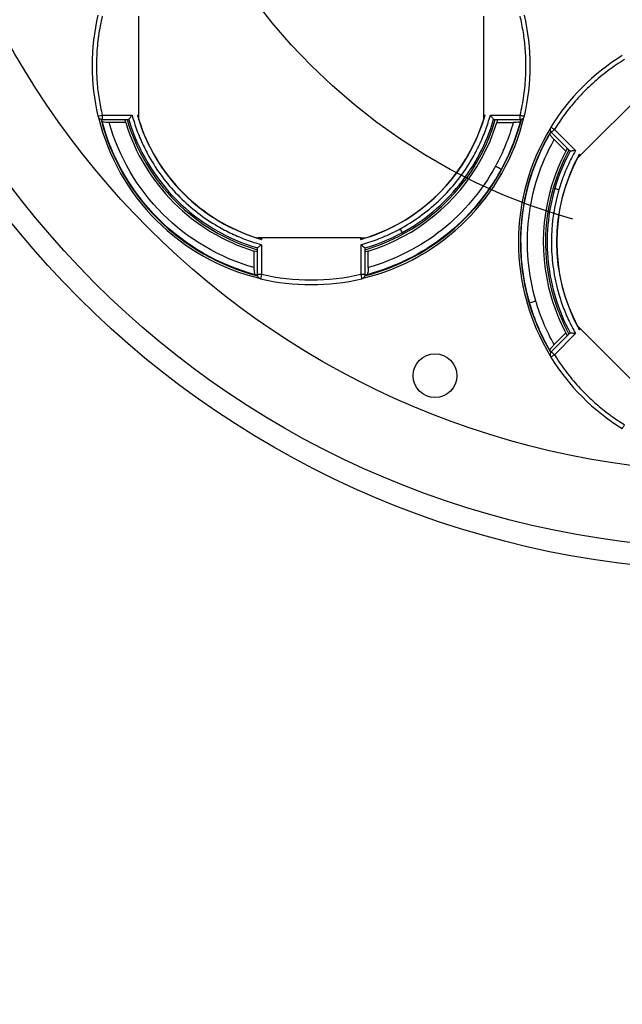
# Model space of a CAD drawing. Header units: millimetres. Extents: x 8 to 341, y 8 to 262.
# Tile 11 of 30: x 79 to 92, y 161 to 183. Entities that reach past the tile are written whole.
import ezdxf

# ---------------------------------------------------------------- set-up
doc = ezdxf.new("R2010")
doc.units = ezdxf.units.MM
doc.header["$LTSCALE"] = 1.25
doc.linetypes.add('CENTERX2', pattern=[20.32, 12.7, -2.54, 2.54, -2.54])
doc.layers.add('CENTER', color=40, linetype='CENTERX2')
doc.layers.add('DIMENSIONS', color=140, linetype='Continuous', lineweight=25)
doc.styles.add('SLDTEXTSTYLE0', font='TXT', dxfattribs={"width": 0.7})
doc.dimstyles.new('SLDDIMSTYLE0', dxfattribs={"dimtxt": 2.69751, "dimasz": 4.1275, "dimexe": 0, "dimexo": 0.0625, "dimgap": 0.674377, "dimtad": 0, "dimtih": 1, "dimtoh": 1, "dimrnd": 1e-09, "dimzin": 12, "dimdsep": 46, "dimtxsty": 'SLDTEXTSTYLE0', "dimsah": 1, "dimcen": 0, "dimadec": 0, "dimazin": 3, "dimtfac": 1, "dimtofl": 0, "dimtmove": 0, "dimatfit": 3, "dimfxl": 0, "dimfrac": 2, "dimtolj": 1, "dimtzin": 12, "dimarcsym": 0})
doc.dimstyles.new('SLDDIMSTYLE2', dxfattribs={"dimtxt": 2.69751, "dimasz": 4.1275, "dimexe": 0, "dimexo": 0.0625, "dimgap": 0.674377, "dimtad": 0, "dimtih": 1, "dimtoh": 1, "dimrnd": 1e-09, "dimzin": 4, "dimdsep": 46, "dimtxsty": 'SLDTEXTSTYLE0', "dimsah": 1, "dimcen": 0.09, "dimadec": 0, "dimazin": 1, "dimtfac": 1, "dimtofl": 0, "dimtmove": 0, "dimatfit": 3, "dimfxl": 0, "dimfrac": 2, "dimtolj": 1, "dimtzin": 12, "dimarcsym": 0})

# ---------------------------------------------------------------- blocks, each defined once
blk = doc.blocks.new('_D_2')
at = {"layer": 'DIMENSIONS'}
for p, q in [((69.635, 191.784), (56.044, 191.784)), ((60.013, 191.784), (60.013, 167.157)), ((56.005, 162.266), (55.099, 162.266)), ((55.099, 162.266), (55.099, 157.978)), ((64.021, 162.266), (64.927, 162.266)), ((64.927, 162.266), (64.927, 157.978)), ((55.099, 157.978), (56.005, 157.978)), ((64.927, 157.978), (64.021, 157.978)), ((60.013, 131.784), (60.013, 157.374)), ((77.425, 131.784), (56.044, 131.784))]:
    blk.add_line(p, q, dxfattribs=at)
for points in [[(60.013, 191.784), (59.378, 187.656), (60.648, 187.656)], [(60.013, 131.784), (60.648, 135.911), (59.378, 135.911)]]:
    blk.add_solid(points, dxfattribs=at)
at = {"layer": 'DIMENSIONS', "char_height": 2.6458, "attachment_point": 1, "style": 'SLDTEXTSTYLE0'}
for s, insert in [('60.0', (56.005, 166.28)), ('2.36', (56.005, 161.389))]:
    blk.add_mtext(s, dxfattribs=dict(at, insert=insert))
blk = doc.blocks.new('_D_4')
at = {"layer": 'DIMENSIONS'}
for p, q in [((77.425, 216.784), (31.028, 216.784)), ((34.997, 216.784), (34.997, 180.582)), ((30.989, 175.691), (30.083, 175.691)), ((30.083, 175.691), (30.083, 171.404)), ((39.005, 175.691), (39.911, 175.691)), ((39.911, 175.691), (39.911, 171.404)), ((30.083, 171.404), (30.989, 171.404)), ((39.911, 171.404), (39.005, 171.404)), ((34.997, 118.784), (34.997, 170.8)), ((79.925, 118.784), (31.028, 118.784))]:
    blk.add_line(p, q, dxfattribs=at)
for points in [[(34.997, 216.784), (34.362, 212.656), (35.632, 212.656)], [(34.997, 118.784), (35.632, 122.911), (34.362, 122.911)]]:
    blk.add_solid(points, dxfattribs=at)
at = {"layer": 'DIMENSIONS', "char_height": 2.6458, "attachment_point": 1, "style": 'SLDTEXTSTYLE0'}
for s, insert in [('98.0', (30.989, 179.705)), ('3.86', (30.989, 174.814))]:
    blk.add_mtext(s, dxfattribs=dict(at, insert=insert))
blk = doc.blocks.new('_D_6')
at = {"layer": 'DIMENSIONS'}
for p, q in [((77.425, 216.784), (44.898, 216.784)), ((48.867, 216.784), (48.867, 174.352)), ((44.859, 169.461), (43.953, 169.461)), ((43.953, 169.461), (43.953, 165.174)), ((52.875, 169.461), (53.78, 169.461)), ((53.78, 169.461), (53.78, 165.174)), ((43.953, 165.174), (44.859, 165.174)), ((53.78, 165.174), (52.875, 165.174)), ((48.867, 131.784), (48.867, 164.57)), ((77.425, 131.784), (44.898, 131.784))]:
    blk.add_line(p, q, dxfattribs=at)
for points in [[(48.867, 216.784), (48.232, 212.656), (49.502, 212.656)], [(48.867, 131.784), (49.502, 135.911), (48.232, 135.911)]]:
    blk.add_solid(points, dxfattribs=at)
at = {"layer": 'DIMENSIONS', "char_height": 2.6458, "attachment_point": 1, "style": 'SLDTEXTSTYLE0'}
for s, insert in [('85.0', (44.859, 173.475)), ('3.35', (44.859, 168.584))]:
    blk.add_mtext(s, dxfattribs=dict(at, insert=insert))
blk = doc.blocks.new('_D_10')
at = {"layer": 'DIMENSIONS'}
for p, q in [((112.983, 202.159), (122.399, 207.595)), ((122.399, 207.595), (125.571, 207.595)), ((127.607, 207.595), (126.701, 207.595)), ((126.701, 207.595), (126.701, 203.308)), ((135.623, 207.595), (136.529, 207.595)), ((136.529, 207.595), (136.529, 203.308)), ((126.701, 203.308), (127.607, 203.308)), ((136.529, 203.308), (135.623, 203.308))]:
    blk.add_line(p, q, dxfattribs=at)
blk.add_solid([(112.983, 202.159), (116.875, 203.672), (116.24, 204.772)], dxfattribs=at)
at = {"layer": 'DIMENSIONS', "char_height": 2.6458, "attachment_point": 1, "style": 'SLDTEXTSTYLE0'}
for s, insert in [('%%c', (125.571, 211.61)), ('41.5', (129.644, 211.61)), ('1.63', (127.607, 206.718))]:
    blk.add_mtext(s, dxfattribs=dict(at, insert=insert))

msp = doc.modelspace()

# ---------------------------------------------------------------- linework, layer by layer
for p, q in [((81.358, 180.93), (81.358, 183.192)), ((89.222, 183.192), (89.222, 180.93)), ((91.433, 180.014), (93.032, 181.614)), ((80.522, 180.93), (81.202, 180.93)), ((80.522, 180.83), (81.125, 180.83)), ((81.057, 180.761), (80.68, 180.761)), ((81.057, 180.761), (81.037, 180.83)), ((81.323, 180.93), (81.358, 180.93)), ((81.358, 180.843), (81.353, 180.843)), ((81.358, 180.843), (81.358, 180.93)), ((89.222, 180.93), (89.257, 180.93)), ((89.222, 180.93), (89.222, 180.843)), ((89.222, 180.843), (89.227, 180.843)), ((89.378, 180.93), (90.058, 180.93)), ((89.455, 180.83), (89.452, 180.832)), ((89.455, 180.83), (90.058, 180.83)), ((89.543, 180.83), (89.523, 180.761)), ((89.523, 180.761), (89.9, 180.761)), ((90.771, 180.535), (91.197, 180.108)), ((90.842, 180.605), (91.322, 180.125)), ((90.834, 180.374), (91.1, 180.108)), ((91.1, 180.108), (91.135, 180.171)), ((91.408, 180.039), (91.433, 180.014)), ((91.368, 179.956), (91.371, 179.953)), ((91.433, 180.014), (91.371, 179.953)), ((89.63, 179.69), (89.625, 179.693)), ((90.848, 179.256), (90.812, 179.266)), ((87.266, 178.445), (87.268, 178.441)), ((87.371, 178.253), (87.389, 178.219)), ((84.072, 178.129), (84.072, 178.124)), ((84.159, 178.129), (84.072, 178.129)), ((84.159, 178.129), (84.159, 178.094)), ((86.421, 178.129), (84.159, 178.129)), ((86.421, 178.094), (86.421, 178.129)), ((86.421, 178.129), (86.508, 178.129)), ((86.508, 178.124), (86.508, 178.129)), ((83.99, 177.451), (83.99, 177.828)), ((84.059, 177.808), (83.99, 177.828)), ((84.059, 177.896), (84.061, 177.899)), ((84.059, 177.896), (84.059, 177.293)), ((84.159, 177.973), (84.159, 177.293)), ((86.421, 177.973), (86.421, 177.293)), ((86.521, 177.293), (86.521, 177.896)), ((86.59, 177.828), (86.521, 177.808)), ((86.59, 177.451), (86.59, 177.828)), ((90.273, 176.643), (90.268, 176.641)), ((91.371, 176.115), (91.368, 176.111)), ((91.433, 176.053), (91.371, 176.115)), ((91.433, 176.053), (91.408, 176.028)), ((93.032, 174.454), (91.433, 176.053)), ((91.197, 175.959), (90.771, 175.533)), ((91.1, 175.96), (90.834, 175.693)), ((91.322, 175.943), (90.842, 175.462)), ((91.135, 175.896), (91.1, 175.96)), ((91.197, 175.959), (91.2, 175.96))]:
    msp.add_line(p, q)
for centre, radius in [((95.013, 191.784), 21.25), ((95.013, 191.784), 20.75), ((95.013, 191.784), 19), ((88.113, 174.984), 0.5)]:
    msp.add_circle(centre, radius)
for centre, radius, start, end in [((85.29, 182.061), 4.995, 193.6962, 256.3079), ((85.29, 182.061), 4.95, 194.3502, 255.6498), ((85.29, 182.061), 4.945, 194.381, 255.619), ((85.29, 182.061), 4.428, 197.0718, 252.9282), ((85.29, 182.061), 4.378, 196.3269, 253.6732), ((85.29, 182.061), 4.125, 195.909, 254.0911), ((85.29, 182.061), 4.121, 197.19, 252.81), ((85.29, 182.061), 4.995, 283.687, 346.3122), ((85.29, 182.061), 4.95, 284.3502, 345.6498), ((85.29, 182.061), 4.121, 298.6479, 342.81), ((85.29, 182.061), 4.125, 298.6479, 344.0911), ((85.29, 182.061), 4.378, 298.6479, 343.6732), ((85.29, 182.061), 4.428, 331.3521, 342.9282), ((85.29, 182.061), 4.945, 331.3521, 345.619), ((95.013, 178.034), 4.995, 148.7034, 211.2967), ((95.013, 178.034), 4.95, 149.3502, 210.6498), ((95.013, 178.034), 4.945, 149.381, 196.3521), ((95.013, 178.034), 4.428, 152.0718, 196.3521), ((95.013, 178.034), 4.378, 151.3268, 163.6479), ((95.013, 178.034), 4.125, 150.9089, 209.091), ((85.29, 182.061), 4.428, 287.0718, 331.3521), ((95.013, 178.034), 4.121, 152.19, 207.81), ((85.29, 182.061), 4.945, 284.381, 331.3521), ((95.013, 178.034), 4.378, 163.6479, 208.6731), ((85.29, 182.061), 4.125, 285.909, 298.6479), ((85.29, 182.061), 4.121, 287.19, 298.6479), ((85.29, 182.061), 4.378, 286.3269, 298.6479), ((95.013, 178.034), 4.428, 196.3521, 207.9282), ((95.013, 178.034), 4.945, 196.3521, 210.619)]:
    msp.add_arc(centre, radius, start, end)
for points in [[(80.425, 183.215), (80.246, 182.46), (80.246, 181.663), (80.425, 180.907)], [(90.155, 180.907), (90.334, 181.663), (90.334, 182.46), (90.155, 183.215)], [(92.388, 182.29), (91.728, 181.882), (91.164, 181.319), (90.757, 180.658)], [(80.425, 180.907), (80.435, 180.864), (80.478, 180.83), (80.522, 180.83)], [(80.518, 180.787), (80.513, 180.802), (80.508, 180.817), (80.504, 180.832)], [(81.125, 180.83), (81.126, 180.83), (81.127, 180.831), (81.128, 180.832)], [(89.9, 180.761), (89.802, 180.415), (89.666, 180.08), (89.493, 179.765)], [(90.062, 180.787), (89.961, 180.407), (89.814, 180.039), (89.625, 179.693)], [(90.058, 180.83), (90.102, 180.83), (90.145, 180.864), (90.155, 180.907)], [(90.076, 180.832), (90.072, 180.817), (90.067, 180.802), (90.062, 180.787)], [(90.757, 180.658), (90.733, 180.62), (90.74, 180.566), (90.771, 180.535)], [(90.737, 180.508), (90.745, 180.521), (90.752, 180.535), (90.759, 180.549)], [(91.2, 180.108), (91.053, 179.837), (90.935, 179.551), (90.848, 179.256)], [(91.197, 180.108), (91.198, 180.108), (91.199, 180.107), (91.2, 180.108)], [(90.943, 179.228), (90.898, 179.241), (90.856, 179.253), (90.848, 179.256)], [(86.519, 177.899), (86.815, 177.986), (87.101, 178.105), (87.371, 178.253)], [(87.371, 178.253), (87.367, 178.26), (87.346, 178.298), (87.323, 178.339)], [(86.521, 177.896), (86.521, 177.897), (86.52, 177.898), (86.519, 177.899)], [(84.061, 177.275), (84.046, 177.279), (84.031, 177.284), (84.016, 177.289)], [(84.059, 177.293), (84.059, 177.249), (84.093, 177.206), (84.136, 177.196)], [(84.136, 177.196), (84.891, 177.017), (85.689, 177.017), (86.444, 177.196)], [(86.421, 177.293), (85.681, 177.118), (84.899, 177.118), (84.159, 177.293)], [(86.444, 177.196), (86.487, 177.206), (86.521, 177.249), (86.521, 177.293)], [(86.564, 177.289), (86.549, 177.284), (86.534, 177.279), (86.519, 177.275)], [(90.834, 175.693), (90.658, 176.007), (90.518, 176.34), (90.417, 176.685)], [(90.737, 175.56), (90.54, 175.901), (90.384, 176.265), (90.273, 176.643)], [(90.759, 175.518), (90.752, 175.532), (90.745, 175.546), (90.737, 175.56)], [(90.771, 175.533), (90.74, 175.501), (90.733, 175.447), (90.757, 175.409)], [(90.757, 175.409), (91.164, 174.749), (91.728, 174.185), (92.388, 173.778)]]:
    msp.add_open_spline(points, degree=3)
for points, knots in [([(80.522, 183.192), (80.506, 183.118), (80.473, 182.969), (80.436, 182.744), (80.409, 182.517), (80.394, 182.29), (80.387, 182.011), (80.4, 181.681), (80.443, 181.302), (80.496, 181.055), (80.522, 180.93)], [0, 0, 0, 0, 0.1001868, 0.2000665, 0.2998565, 0.399775, 0.5000392, 0.6668075, 0.8331242, 1, 1, 1, 1]), ([(90.058, 180.93), (90.074, 181.005), (90.108, 181.153), (90.144, 181.379), (90.171, 181.605), (90.186, 181.833), (90.193, 182.112), (90.18, 182.441), (90.137, 182.82), (90.084, 183.068), (90.058, 183.192)], [0, 0, 0, 0, 0.100187, 0.200067, 0.299857, 0.399775, 0.500039, 0.666808, 0.833124, 1, 1, 1, 1]), ([(92.441, 182.205), (92.377, 182.164), (92.248, 182.082), (92.063, 181.949), (91.884, 181.807), (91.712, 181.658), (91.51, 181.465), (91.286, 181.223), (91.049, 180.925), (90.911, 180.712), (90.842, 180.605)], [0, 0, 0, 0, 0.100187, 0.200067, 0.299857, 0.399775, 0.500039, 0.666808, 0.833124, 1, 1, 1, 1]), ([(80.425, 180.907), (80.425, 180.907), (80.435, 180.91), (80.472, 180.918), (80.497, 180.924), (80.522, 180.93)], [0, 0, 0, 0, 0.5, 0.5, 1, 1, 1, 1]), ([(80.68, 180.761), (80.669, 180.761), (80.628, 180.762), (80.57, 180.767), (80.527, 180.777), (80.521, 180.784), (80.518, 180.787)], [0, 0, 0, 0, 0.144845, 0.49975, 0.775887, 1, 1, 1, 1]), ([(84.016, 177.289), (83.182, 177.511), (82.408, 177.958), (81.187, 179.179), (80.74, 179.953), (80.518, 180.787)], [0, 0, 0, 0, 0.5, 0.5, 1, 1, 1, 1]), ([(80.522, 180.93), (80.522, 180.904), (80.522, 180.878), (80.522, 180.841), (80.522, 180.83), (80.522, 180.83)], [0, 0, 0, 0, 0.5, 0.5, 1, 1, 1, 1]), ([(83.99, 177.451), (83.206, 177.673), (82.48, 178.098), (81.327, 179.251), (80.902, 179.977), (80.68, 180.761)], [0, 0, 0, 0, 0.5, 0.5, 1, 1, 1, 1]), ([(81.202, 180.93), (81.195, 180.922), (81.183, 180.906), (81.168, 180.885), (81.152, 180.864), (81.136, 180.843), (81.13, 180.835), (81.128, 180.832)], [0, 0, 0, 0, 0.208883, 0.377542, 0.505877, 0.768692, 1, 1, 1, 1]), ([(81.128, 180.832), (81.332, 180.141), (81.712, 179.502), (82.731, 178.483), (83.37, 178.103), (84.061, 177.899)], [0, 0, 0, 0, 0.5, 0.5, 1, 1, 1, 1]), ([(81.202, 180.93), (81.219, 180.872), (81.253, 180.755), (81.313, 180.583), (81.38, 180.414), (81.454, 180.248), (81.536, 180.085), (81.683, 179.819), (81.921, 179.465), (82.283, 179.054), (82.694, 178.692), (83.098, 178.42), (83.475, 178.222), (83.81, 178.079), (84.043, 178.009), (84.159, 177.973)], [0, 0, 0, 0, 0.041793, 0.083439, 0.125014, 0.166596, 0.208263, 0.250091, 0.374996, 0.500028, 0.624934, 0.749966, 0.833386, 0.916524, 1, 1, 1, 1]), ([(81.323, 180.93), (81.324, 180.925), (81.33, 180.908), (81.338, 180.881), (81.347, 180.857), (81.351, 180.848), (81.353, 180.843)], [0, 0, 0, 0, 0.149503, 0.4999262, 0.7764308, 1, 1, 1, 1]), ([(87.323, 178.339), (87.358, 178.358), (87.709, 178.554), (88.178, 178.918), (88.659, 179.465), (88.931, 179.869), (89.129, 180.246), (89.272, 180.581), (89.343, 180.814), (89.378, 180.93)], [0, 0, 0, 0, 0.034544, 0.355871, 0.516791, 0.677873, 0.785346, 0.892455, 1, 1, 1, 1]), ([(87.371, 178.253), (87.868, 178.524), (88.311, 178.895), (89.023, 179.777), (89.292, 180.288), (89.452, 180.832)], [0, 0, 0, 0, 0.5, 0.5, 1, 1, 1, 1]), ([(89.227, 180.843), (89.229, 180.848), (89.233, 180.857), (89.242, 180.881), (89.251, 180.908), (89.256, 180.925), (89.257, 180.93)], [0, 0, 0, 0, 0.2235498, 0.5000747, 0.8506142, 1, 1, 1, 1]), ([(89.378, 180.93), (89.385, 180.921), (89.397, 180.905), (89.413, 180.885), (89.429, 180.864), (89.444, 180.843), (89.45, 180.835), (89.452, 180.832)], [0, 0, 0, 0, 0.212543, 0.381157, 0.505959, 0.769098, 1, 1, 1, 1]), ([(90.062, 180.787), (90.061, 180.785), (90.058, 180.781), (90.041, 180.774), (90.004, 180.766), (89.952, 180.762), (89.911, 180.761), (89.9, 180.761)], [0, 0, 0, 0, 0.143789, 0.310763, 0.501129, 0.855472, 1, 1, 1, 1]), ([(90.058, 180.83), (90.058, 180.83), (90.058, 180.841), (90.058, 180.878), (90.058, 180.904), (90.058, 180.93)], [0, 0, 0, 0, 0.5, 0.5, 1, 1, 1, 1]), ([(90.058, 180.93), (90.083, 180.924), (90.109, 180.918), (90.145, 180.91), (90.155, 180.907), (90.155, 180.907)], [0, 0, 0, 0, 0.5, 0.5, 1, 1, 1, 1]), ([(90.273, 176.643), (90.085, 177.283), (90.029, 177.961), (90.188, 179.285), (90.403, 179.93), (90.737, 180.508)], [0, 0, 0, 0, 0.5, 0.5, 1, 1, 1, 1]), ([(90.834, 180.374), (90.826, 180.382), (90.798, 180.412), (90.76, 180.456), (90.737, 180.493), (90.737, 180.503), (90.737, 180.508)], [0, 0, 0, 0, 0.144845, 0.49975, 0.775887, 1, 1, 1, 1]), ([(90.757, 180.658), (90.757, 180.658), (90.766, 180.652), (90.797, 180.633), (90.82, 180.619), (90.842, 180.605)], [0, 0, 0, 0, 0.5, 0.5, 1, 1, 1, 1]), ([(90.842, 180.605), (90.823, 180.587), (90.805, 180.568), (90.779, 180.542), (90.771, 180.535), (90.771, 180.535)], [0, 0, 0, 0, 0.5, 0.5, 1, 1, 1, 1]), ([(90.417, 176.685), (90.238, 177.295), (90.182, 177.94), (90.325, 179.203), (90.523, 179.82), (90.834, 180.374)], [0, 0, 0, 0, 0.5, 0.5, 1, 1, 1, 1]), ([(91.322, 180.125), (91.291, 180.067), (91.228, 179.953), (91.144, 179.777), (91.068, 179.597), (91, 179.414), (90.962, 179.29), (90.943, 179.228)], [0, 0, 0, 0, 0.200608, 0.400487, 0.60006, 0.799756, 1, 1, 1, 1]), ([(91.322, 180.125), (91.311, 180.123), (91.292, 180.121), (91.266, 180.117), (91.24, 180.113), (91.214, 180.109), (91.205, 180.108), (91.2, 180.108)], [0, 0, 0, 0, 0.208883, 0.377542, 0.505877, 0.768692, 1, 1, 1, 1]), ([(91.408, 180.039), (91.405, 180.035), (91.396, 180.019), (91.384, 179.994), (91.373, 179.971), (91.369, 179.961), (91.368, 179.956)], [0, 0, 0, 0, 0.149503, 0.4999262, 0.7764308, 1, 1, 1, 1]), ([(89.625, 179.693), (89.305, 179.108), (88.866, 178.589), (87.817, 177.765), (87.208, 177.461), (86.564, 177.289)], [0, 0, 0, 0, 0.5, 0.5, 1, 1, 1, 1]), ([(89.493, 179.765), (89.189, 179.207), (88.772, 178.711), (87.778, 177.92), (87.202, 177.624), (86.59, 177.451)], [0, 0, 0, 0, 0.5, 0.5, 1, 1, 1, 1]), ([(89.625, 179.693), (89.625, 179.693), (89.61, 179.701), (89.562, 179.728), (89.528, 179.746), (89.493, 179.765)], [0, 0, 0, 0, 0.5, 0.5, 1, 1, 1, 1]), ([(90.848, 179.256), (90.689, 178.712), (90.637, 178.136), (90.758, 177.009), (90.929, 176.458), (91.2, 175.96)], [0, 0, 0, 0, 0.5, 0.5, 1, 1, 1, 1]), ([(90.943, 179.228), (90.932, 179.19), (90.822, 178.803), (90.748, 178.215), (90.794, 177.487), (90.888, 177.009), (91.014, 176.603), (91.151, 176.264), (91.265, 176.05), (91.322, 175.943)], [0, 0, 0, 0, 0.034544, 0.355871, 0.516791, 0.677873, 0.785346, 0.892455, 1, 1, 1, 1]), ([(86.421, 177.973), (86.484, 177.991), (86.609, 178.028), (86.793, 178.093), (86.973, 178.166), (87.151, 178.248), (87.266, 178.308), (87.323, 178.339)], [0, 0, 0, 0, 0.200608, 0.400487, 0.60006, 0.799756, 1, 1, 1, 1]), ([(84.072, 178.124), (84.077, 178.122), (84.086, 178.118), (84.11, 178.109), (84.136, 178.101), (84.154, 178.095), (84.159, 178.094)], [0, 0, 0, 0, 0.22355, 0.500075, 0.850614, 1, 1, 1, 1]), ([(86.421, 178.094), (86.426, 178.095), (86.444, 178.101), (86.47, 178.109), (86.494, 178.118), (86.504, 178.122), (86.508, 178.124)], [0, 0, 0, 0, 0.149503, 0.499926, 0.776431, 1, 1, 1, 1]), ([(84.159, 177.973), (84.15, 177.966), (84.134, 177.954), (84.114, 177.939), (84.093, 177.922), (84.071, 177.907), (84.064, 177.902), (84.061, 177.899)], [0, 0, 0, 0, 0.212543, 0.381157, 0.505959, 0.769098, 1, 1, 1, 1]), ([(86.519, 177.899), (86.517, 177.9), (86.513, 177.903), (86.5, 177.913), (86.482, 177.927), (86.455, 177.947), (86.434, 177.964), (86.421, 177.973)], [0, 0, 0, 0, 0.151345, 0.315481, 0.495431, 0.698573, 1, 1, 1, 1]), ([(84.016, 177.289), (84.014, 177.29), (84.01, 177.293), (84.003, 177.31), (83.995, 177.347), (83.991, 177.399), (83.99, 177.44), (83.99, 177.451)], [0, 0, 0, 0, 0.143789, 0.310763, 0.501129, 0.855472, 1, 1, 1, 1]), ([(86.59, 177.451), (86.59, 177.44), (86.589, 177.399), (86.584, 177.341), (86.574, 177.298), (86.567, 177.292), (86.564, 177.289)], [0, 0, 0, 0, 0.144845, 0.49975, 0.775887, 1, 1, 1, 1]), ([(84.159, 177.293), (84.133, 177.293), (84.107, 177.293), (84.07, 177.293), (84.059, 177.293), (84.059, 177.293)], [0, 0, 0, 0, 0.5, 0.5, 1, 1, 1, 1]), ([(84.159, 177.293), (84.153, 177.268), (84.147, 177.243), (84.139, 177.207), (84.136, 177.196), (84.136, 177.196)], [0, 0, 0, 0, 0.5, 0.5, 1, 1, 1, 1]), ([(86.521, 177.293), (86.52, 177.294), (86.518, 177.294), (86.5, 177.294), (86.467, 177.294), (86.437, 177.294), (86.421, 177.293)], [0, 0, 0, 0, 0.198689, 0.430467, 0.697394, 1, 1, 1, 1]), ([(86.421, 177.293), (86.427, 177.268), (86.433, 177.243), (86.441, 177.207), (86.444, 177.196), (86.444, 177.196)], [0, 0, 0, 0, 0.5, 0.5, 1, 1, 1, 1]), ([(90.417, 176.685), (90.379, 176.674), (90.342, 176.663), (90.289, 176.648), (90.273, 176.643), (90.273, 176.643)], [0, 0, 0, 0, 0.5, 0.5, 1, 1, 1, 1]), ([(91.368, 176.111), (91.369, 176.107), (91.373, 176.097), (91.384, 176.073), (91.396, 176.049), (91.405, 176.033), (91.408, 176.028)], [0, 0, 0, 0, 0.2235498, 0.5000747, 0.8506142, 1, 1, 1, 1]), ([(91.322, 175.943), (91.311, 175.944), (91.291, 175.947), (91.266, 175.95), (91.24, 175.954), (91.214, 175.958), (91.205, 175.959), (91.2, 175.96)], [0, 0, 0, 0, 0.2125428, 0.3811568, 0.5059591, 0.769098, 1, 1, 1, 1]), ([(90.737, 175.56), (90.737, 175.562), (90.736, 175.568), (90.743, 175.584), (90.764, 175.616), (90.798, 175.656), (90.826, 175.685), (90.834, 175.693)], [0, 0, 0, 0, 0.143789, 0.310763, 0.501129, 0.855472, 1, 1, 1, 1]), ([(90.842, 175.462), (90.82, 175.448), (90.797, 175.435), (90.766, 175.415), (90.757, 175.409), (90.757, 175.409)], [0, 0, 0, 0, 0.5, 0.5, 1, 1, 1, 1]), ([(90.771, 175.533), (90.771, 175.533), (90.779, 175.525), (90.805, 175.499), (90.823, 175.48), (90.842, 175.462)], [0, 0, 0, 0, 0.5, 0.5, 1, 1, 1, 1]), ([(90.842, 175.462), (90.883, 175.398), (90.964, 175.269), (91.098, 175.084), (91.239, 174.905), (91.389, 174.733), (91.582, 174.531), (91.824, 174.307), (92.122, 174.07), (92.334, 173.932), (92.441, 173.863)], [0, 0, 0, 0, 0.100187, 0.200067, 0.299857, 0.399775, 0.500039, 0.666808, 0.833124, 1, 1, 1, 1]), ([(92.388, 173.778), (92.388, 173.778), (92.394, 173.787), (92.414, 173.818), (92.427, 173.841), (92.441, 173.863)], [0, 0, 0, 0, 0.5, 0.5, 1, 1, 1, 1])]:
    msp.add_open_spline(points, degree=3, knots=knots)
at = {"layer": 'CENTER', "linetype": 'CENTERX2'}
msp.add_circle((95.013, 191.784), 13.75, dxfattribs=at)

# ---------------------------------------------------------------- dimensions: what is measured, and where the dimension line sits
at = {"layer": 'DIMENSIONS'}
for base, p1, p2, angle, picture, middle in [((34.997, 118.784), (79.013, 216.784), (81.513, 118.784), 270, '_D_4', (34.997, 175.691)), ((48.867, 216.784), (79.013, 131.784), (79.013, 216.784), 270, '_D_6', (48.867, 169.461)), ((60.013, 191.784), (79.013, 131.784), (71.223, 191.784), 90, '_D_2', (60.013, 162.266))]:
    dim = msp.add_linear_dim(base=base, p1=p1, p2=p2, angle=angle, dimstyle='SLDDIMSTYLE2', dxfattribs=at)
    dim.commit()
    dim.dimension.update_dxf_attribs({"geometry": picture, "text_midpoint": middle, "dimtype": 160})
dim = msp.add_diameter_dim_2p(p1=(77.043, 181.409), p2=(112.983, 202.159), dimstyle='SLDDIMSTYLE0', dxfattribs=at)
dim.commit()
dim.dimension.update_dxf_attribs({"geometry": '_D_10', "text_midpoint": (131.615, 207.595), "dimtype": 163})

doc.saveas('drawing.dxf')
